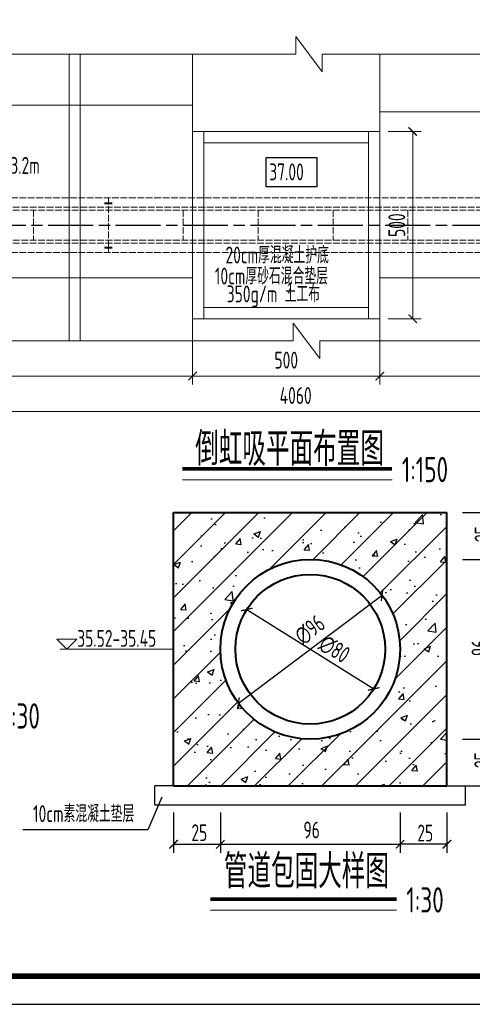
# Model space of a CAD drawing. Header units: millimetres. Extents: x 65530 to 130460, y -103607 to -18875.
# Tile 50 of 73: x 89227 to 90436, y -49551 to -46922. Entities that reach past the tile are written whole.
import ezdxf

# ---------------------------------------------------------------- set-up
doc = ezdxf.new("R2010")
doc.units = ezdxf.units.MM
doc.header["$LTSCALE"] = 0.5
doc.linetypes.add('ACAD_ISO02W100', pattern=[15, 12, -3])
doc.linetypes.add('ACAD_ISO08W100', pattern=[36, 24, -3, 6, -3])
for name, color, linetype, lineweight in [('图层1', 2, 'ACAD_ISO02W100', 18), ('填充', 4, 'Continuous', 25), ('标注线', 4, 'Continuous', 13), ('粗线', 1, 'Continuous', 40), ('细实线', 7, 'Continuous', 25)]:
    doc.layers.add(name, color=color, linetype=linetype, lineweight=lineweight)
doc.layers.add('图层2', color=3, linetype='ACAD_ISO08W100')
doc.styles.add('HzTxt', font='tssdeng.shx', dxfattribs={"width": 0.7, "bigfont": 'hztxt.shx'})
doc.dimstyles.new('1bi150', dxfattribs={"dimtxt": 45, "dimasz": 22.5, "dimexe": 22.5, "dimexo": 22.5, "dimgap": 20, "dimtad": 1, "dimdec": 0, "dimtxsty": 'HzTxt', "dimblk": 'ARCHTICK', "dimcen": 2.5, "dimclrd": 256, "dimclre": 256, "dimclrt": 256, "dimadec": 0, "dimazin": 0, "dimtfac": 1, "dimtdec": 0, "dimtmove": 2, "dimatfit": 2, "dimfxl": 0, "dimlwd": -1, "dimlwe": -1, "dimarcsym": 0})
doc.dimstyles.new('20', dxfattribs={"dimtxt": 45, "dimasz": 22.5, "dimexe": 22.5, "dimexo": 22.5, "dimtad": 1, "dimdec": 0, "dimlfac": 0.2, "dimtxsty": 'HzTxt', "dimblk": 'ARCHTICK', "dimcen": 2.5, "dimclrd": 256, "dimclre": 256, "dimclrt": 256, "dimadec": 0, "dimazin": 0, "dimtfac": 1, "dimtdec": 0, "dimtmove": 2, "dimatfit": 2, "dimfxl": 0, "dimlwd": -1, "dimlwe": -1, "dimarcsym": 0})

# ---------------------------------------------------------------- blocks, each defined once
blk = doc.blocks.new('_ArchTick')
at = {"color": 0, "linetype": 'ByBlock', "const_width": 0.15}
blk.add_lwpolyline([(-0.5, -0.5), (0.5, 0.5)], dxfattribs=at)
blk = doc.blocks.new('*D11')
at = {"layer": 'Defpoints', "color": 0}
for p in [(87934.2, -47805.9), (91994.4, -47806.1), (91994.4, -47967.8)]:
    blk.add_point(p, dxfattribs=at)
at = {"layer": '标注线'}
for p, q in [((87934.2, -47828.4), (87934.2, -47990.3)), ((91994.4, -47828.6), (91994.4, -47990.3)), ((87934.2, -47967.8), (91994.4, -47967.8))]:
    blk.add_line(p, q, dxfattribs=at)
at = {"layer": '标注线', "xscale": 22.5, "yscale": 22.5, "zscale": 22.5, "rotation": 180}
blk.add_blockref('_ArchTick', (87934.2, -47967.8), dxfattribs=at)
at = {"layer": '标注线', "xscale": 22.5, "yscale": 22.5, "zscale": 22.5}
blk.add_blockref('_ArchTick', (91994.4, -47967.8), dxfattribs=at)
at = {"layer": '标注线', "insert": (89964.3, -47925.3), "char_height": 45, "attachment_point": 5, "style": 'HzTxt'}
blk.add_mtext('4060', dxfattribs=at)
blk = doc.blocks.new('*D12')
at = {"layer": 'Defpoints', "color": 0}
for p in [(89689.2, -47743.6), (90189.2, -47743.6), (90189.2, -47873.3)]:
    blk.add_point(p, dxfattribs=at)
at = {"layer": '标注线'}
for p, q in [((89689.2, -47766.1), (89689.2, -47895.8)), ((90189.2, -47766.1), (90189.2, -47895.8)), ((89689.2, -47873.3), (90189.2, -47873.3))]:
    blk.add_line(p, q, dxfattribs=at)
at = {"layer": '标注线', "xscale": 22.5, "yscale": 22.5, "zscale": 22.5, "rotation": 180}
blk.add_blockref('_ArchTick', (89689.2, -47873.3), dxfattribs=at)
at = {"layer": '标注线', "xscale": 22.5, "yscale": 22.5, "zscale": 22.5}
blk.add_blockref('_ArchTick', (90189.2, -47873.3), dxfattribs=at)
at = {"layer": '标注线', "insert": (89939.2, -47830.8), "char_height": 45, "attachment_point": 5, "style": 'HzTxt'}
blk.add_mtext('500', dxfattribs=at)
blk = doc.blocks.new('*D51')
at = {"layer": 'Defpoints', "color": 0}
for p in [(90189.2, -47220.4), (90189.2, -47720.4), (90276.9, -47720.4)]:
    blk.add_point(p, dxfattribs=at)
at = {"layer": '标注线'}
for p, q in [((90211.7, -47220.4), (90299.4, -47220.4)), ((90276.9, -47220.4), (90276.9, -47720.4)), ((90211.7, -47720.4), (90299.4, -47720.4))]:
    blk.add_line(p, q, dxfattribs=at)
at = {"layer": '标注线', "xscale": 22.5, "yscale": 22.5, "zscale": 22.5}
for p, rotation in [((90276.9, -47220.4), 90), ((90276.9, -47720.4), 270)]:
    blk.add_blockref('_ArchTick', p, dxfattribs=dict(at, rotation=rotation))
at = {"layer": '标注线', "insert": (90234.4, -47470.4), "char_height": 45, "attachment_point": 5, "rotation": 90, "style": 'HzTxt'}
blk.add_mtext('500', dxfattribs=at)
blk = doc.blocks.new('*D14')
at = {"layer": 'Defpoints', "color": 0}
for p in [(90189.2, -47783.6), (91389.3, -47783.6), (91389.3, -47873.7)]:
    blk.add_point(p, dxfattribs=at)
at = {"layer": '标注线'}
for p, q in [((90189.2, -47806.1), (90189.2, -47896.2)), ((91389.3, -47806.1), (91389.3, -47896.2)), ((90189.2, -47873.7), (91389.3, -47873.7))]:
    blk.add_line(p, q, dxfattribs=at)
at = {"layer": '标注线', "xscale": 22.5, "yscale": 22.5, "zscale": 22.5, "rotation": 180}
blk.add_blockref('_ArchTick', (90189.2, -47873.7), dxfattribs=at)
at = {"layer": '标注线', "xscale": 22.5, "yscale": 22.5, "zscale": 22.5}
blk.add_blockref('_ArchTick', (91389.3, -47873.7), dxfattribs=at)
at = {"layer": '标注线', "insert": (90789.3, -47831.2), "char_height": 45, "attachment_point": 5, "style": 'HzTxt'}
blk.add_mtext('1200', dxfattribs=at)
blk = doc.blocks.new('*D15')
at = {"layer": 'Defpoints', "color": 0}
for p in [(88369.2, -47743.6), (89689.2, -47743.6), (89689.2, -47873.3)]:
    blk.add_point(p, dxfattribs=at)
at = {"layer": '标注线'}
for p, q in [((88369.2, -47766.1), (88369.2, -47895.8)), ((89689.2, -47766.1), (89689.2, -47895.8)), ((88369.2, -47873.3), (89689.2, -47873.3))]:
    blk.add_line(p, q, dxfattribs=at)
at = {"layer": '标注线', "xscale": 22.5, "yscale": 22.5, "zscale": 22.5, "rotation": 180}
blk.add_blockref('_ArchTick', (88369.2, -47873.3), dxfattribs=at)
at = {"layer": '标注线', "xscale": 22.5, "yscale": 22.5, "zscale": 22.5}
blk.add_blockref('_ArchTick', (89689.2, -47873.3), dxfattribs=at)
at = {"layer": '标注线', "insert": (89029.2, -47830.8), "char_height": 45, "attachment_point": 5, "style": 'HzTxt'}
blk.add_mtext('1320', dxfattribs=at)
blk = doc.blocks.new('*D146')
at = {"layer": 'Defpoints', "color": 0}
for p in [(89638.2, -49015.9), (89763.2, -49015.9), (89763.2, -49123.4)]:
    blk.add_point(p, dxfattribs=at)
at = {"layer": '细实线'}
for p, q in [((89638.2, -49038.4), (89638.2, -49145.9)), ((89763.2, -49038.4), (89763.2, -49145.9)), ((89638.2, -49123.4), (89763.2, -49123.4))]:
    blk.add_line(p, q, dxfattribs=at)
at = {"layer": '细实线', "xscale": 22.5, "yscale": 22.5, "zscale": 22.5, "rotation": 180}
blk.add_blockref('_ArchTick', (89638.2, -49123.4), dxfattribs=at)
at = {"layer": '细实线', "xscale": 22.5, "yscale": 22.5, "zscale": 22.5}
blk.add_blockref('_ArchTick', (89763.2, -49123.4), dxfattribs=at)
at = {"layer": '细实线', "insert": (89707, -49092.6), "char_height": 45, "attachment_point": 5, "style": 'HzTxt'}
blk.add_mtext('25', dxfattribs=at)
blk = doc.blocks.new('*D147')
at = {"layer": 'Defpoints', "color": 0}
for p in [(89763.2, -49015.9), (90243.2, -49015.9), (90243.2, -49123.4)]:
    blk.add_point(p, dxfattribs=at)
at = {"layer": '细实线'}
for p, q in [((89763.2, -49038.4), (89763.2, -49145.9)), ((90243.2, -49038.4), (90243.2, -49145.9)), ((89763.2, -49123.4), (90243.2, -49123.4))]:
    blk.add_line(p, q, dxfattribs=at)
at = {"layer": '细实线', "xscale": 22.5, "yscale": 22.5, "zscale": 22.5, "rotation": 180}
blk.add_blockref('_ArchTick', (89763.2, -49123.4), dxfattribs=at)
at = {"layer": '细实线', "xscale": 22.5, "yscale": 22.5, "zscale": 22.5}
blk.add_blockref('_ArchTick', (90243.2, -49123.4), dxfattribs=at)
at = {"layer": '细实线', "insert": (90007, -49085.1), "char_height": 45, "attachment_point": 5, "style": 'HzTxt'}
blk.add_mtext('96', dxfattribs=at)
blk = doc.blocks.new('*D148')
at = {"layer": 'Defpoints', "color": 0}
for p in [(90243.2, -49015.9), (90368.2, -49015.9), (90243.2, -49123.4)]:
    blk.add_point(p, dxfattribs=at)
at = {"layer": '细实线'}
for p, q in [((90243.2, -49038.4), (90243.2, -49145.9)), ((90368.2, -49038.4), (90368.2, -49145.9)), ((90368.2, -49123.4), (90243.2, -49123.4))]:
    blk.add_line(p, q, dxfattribs=at)
at = {"layer": '细实线', "xscale": 22.5, "yscale": 22.5, "zscale": 22.5, "rotation": 180}
blk.add_blockref('_ArchTick', (90243.2, -49123.4), dxfattribs=at)
at = {"layer": '细实线', "xscale": 22.5, "yscale": 22.5, "zscale": 22.5}
blk.add_blockref('_ArchTick', (90368.2, -49123.4), dxfattribs=at)
at = {"layer": '细实线', "insert": (90310.5, -49093.5), "char_height": 45, "attachment_point": 5, "style": 'HzTxt'}
blk.add_mtext('25', dxfattribs=at)
blk = doc.blocks.new('*D353')
at = {"layer": 'Defpoints', "color": 0}
for p in [(89833.6, -48496.7), (90172.8, -48708.7)]:
    blk.add_point(p, dxfattribs=at)
at = {"layer": '细实线'}
blk.add_line((89833.6, -48496.7), (90172.8, -48708.7), dxfattribs=at)
at = {"layer": '细实线', "xscale": 22.5, "yscale": 22.5, "zscale": 22.5}
for p, rotation in [((89833.6, -48496.7), 147.9927717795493), ((90172.8, -48708.7), 327.9927717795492)]:
    blk.add_blockref('_ArchTick', p, dxfattribs=dict(at, rotation=rotation))
at = {"layer": '细实线', "insert": (90067.8, -48602.6), "char_height": 45, "attachment_point": 5, "rotation": 327.9928, "style": 'HzTxt'}
blk.add_mtext('∅80', dxfattribs=at)
blk = doc.blocks.new('*D354')
at = {"layer": 'Defpoints', "color": 0}
for p in [(90195, -48458.4), (89811.4, -48747)]:
    blk.add_point(p, dxfattribs=at)
at = {"layer": '细实线'}
blk.add_line((89811.4, -48747), (90195, -48458.4), dxfattribs=at)
at = {"layer": '细实线', "xscale": 22.5, "yscale": 22.5, "zscale": 22.5}
for p, rotation in [((90195, -48458.4), 36.9502128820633), ((89811.4, -48747), 216.9502128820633)]:
    blk.add_blockref('_ArchTick', p, dxfattribs=dict(at, rotation=rotation))
at = {"layer": '细实线', "insert": (90002.4, -48551.1), "char_height": 45, "attachment_point": 5, "rotation": 36.9502, "style": 'HzTxt'}
blk.add_mtext('∅96', dxfattribs=at)
blk = doc.blocks.new('*D355')
at = {"layer": 'Defpoints', "color": 0}
for p in [(90387.3, -48842.7), (90494.8, -48842.7), (90387.3, -48967.7)]:
    blk.add_point(p, dxfattribs=at)
at = {"layer": '细实线'}
for p, q in [((90409.8, -48842.7), (90517.3, -48842.7)), ((90494.8, -48967.7), (90494.8, -48842.7)), ((90409.8, -48967.7), (90517.3, -48967.7))]:
    blk.add_line(p, q, dxfattribs=at)
at = {"layer": '细实线', "xscale": 22.5, "yscale": 22.5, "zscale": 22.5}
for p, rotation in [((90494.8, -48842.7), 90), ((90494.8, -48967.7), 270)]:
    blk.add_blockref('_ArchTick', p, dxfattribs=dict(at, rotation=rotation))
at = {"layer": '细实线', "insert": (90464, -48898.9), "char_height": 45, "attachment_point": 5, "rotation": 90, "style": 'HzTxt'}
blk.add_mtext('25', dxfattribs=at)
blk = doc.blocks.new('*D356')
at = {"layer": 'Defpoints', "color": 0}
for p in [(90387.3, -48362.7), (90494.8, -48362.7), (90387.3, -48842.7)]:
    blk.add_point(p, dxfattribs=at)
at = {"layer": '细实线'}
for p, q in [((90409.8, -48362.7), (90517.3, -48362.7)), ((90494.8, -48842.7), (90494.8, -48362.7)), ((90409.8, -48842.7), (90517.3, -48842.7))]:
    blk.add_line(p, q, dxfattribs=at)
at = {"layer": '细实线', "xscale": 22.5, "yscale": 22.5, "zscale": 22.5}
for p, rotation in [((90494.8, -48362.7), 90), ((90494.8, -48842.7), 270)]:
    blk.add_blockref('_ArchTick', p, dxfattribs=dict(at, rotation=rotation))
at = {"layer": '细实线', "insert": (90456.5, -48599), "char_height": 45, "attachment_point": 5, "rotation": 90, "style": 'HzTxt'}
blk.add_mtext('96', dxfattribs=at)
blk = doc.blocks.new('*D357')
at = {"layer": 'Defpoints', "color": 0}
for p in [(90387.3, -48237.7), (90387.3, -48362.7), (90494.8, -48362.7)]:
    blk.add_point(p, dxfattribs=at)
at = {"layer": '细实线'}
for p, q in [((90409.8, -48237.7), (90517.3, -48237.7)), ((90494.8, -48237.7), (90494.8, -48362.7)), ((90409.8, -48362.7), (90517.3, -48362.7))]:
    blk.add_line(p, q, dxfattribs=at)
at = {"layer": '细实线', "xscale": 22.5, "yscale": 22.5, "zscale": 22.5}
for p, rotation in [((90494.8, -48237.7), 90), ((90494.8, -48362.7), 270)]:
    blk.add_blockref('_ArchTick', p, dxfattribs=dict(at, rotation=rotation))
at = {"layer": '细实线', "insert": (90464.9, -48295.5), "char_height": 45, "attachment_point": 5, "rotation": 90, "style": 'HzTxt'}
blk.add_mtext('25', dxfattribs=at)

msp = doc.modelspace()

# ---------------------------------------------------------------- hatches: boundary and pattern name
at = {"layer": '填充'}
h = msp.add_hatch(dxfattribs=at)
h.set_pattern_fill('ANSI31', color=256, scale=20, style=0)
h.set_pattern_definition([(45, (-1924.017, 2937.59), (-44.90128, 44.90128), [])])
h.paths.add_polyline_path([(90368.24, -48237.72), (89638.24, -48237.72), (89638.24, -48967.72), (90368.24, -48967.72)])
h.paths.add_polyline_path([(89763.24, -48602.72, -1), (90243.24, -48602.72, -1)], flags=16)
h.paths.add_polyline_path([(90048.93, -48551), (90122.46, -48596.96), (90086.68, -48654.2), (90013.15, -48608.24)], flags=8)
h.paths.add_polyline_path([(89947.95, -48549.82), (90016.28, -48498.42), (90056.86, -48552.36), (89988.53, -48603.76)], flags=8)
at = {"layer": '细实线'}
h = msp.add_hatch(dxfattribs=at)
h.set_pattern_fill('AR-CONC', color=256, style=0)
h.set_pattern_definition([(50, (-1924.02, 2937.6), (182.18467, -15.93909), [19.05, -209.55]), (355, (-1924.02, 2937.6), (-35.24283, 191.05664), [15.24, -167.64]), (100.451, (-1908.83, 2936.26), (146.9425, 175.1167), [16.19, -178.09]), (46.1842, (-1924.02, 2988.4), (271.07904, -42.04233), [28.575, -314.325]), (96.6356, (-1901.43, 2984.9), (237.40423, 247.42556), [24.285, -267.135]), (351.184, (-1924.02, 2988.4), (237.4046, 247.4251), [22.86, -251.46]), (21, (-1898.62, 2975.7), (151.61488, -102.26552), [19.05, -209.55]), (326, (-1898.62, 2975.7), (61.80203, 184.18797), [15.24, -167.64]), (71.4514, (-1885.98, 2967.17), (213.4165, 81.92286), [16.19, -178.09]), (37.5, (-1924.017, 2937.59), (3.088603, 84.55504), [0, -165.608, 0, -170.18, 0, -168.275]), (7.5, (-1924.02, 2937.59), (66.81966, 100.180575), [0, -97.028, 0, -161.798, 0, -64.135]), (327.5, (-1980.66, 2937.59), (135.590595, -5.728744), [0, -63.5, 0, -198.12, 0, -262.89]), (317.5, (-2006.06, 2937.59), (148.12918, 25.42649), [0, -82.55, 0, -131.572, 0, -186.69])])
h.paths.add_polyline_path([(90368.24, -48967.72), (90368.24, -48237.72), (89638.24, -48237.72), (89638.24, -48967.72)])
h.paths.add_polyline_path([(89763.24, -48602.72, -1), (90243.24, -48602.72, -1)], flags=16)
h.paths.add_polyline_path([(90048.93, -48551), (90122.46, -48596.96), (90086.68, -48654.2), (90013.15, -48608.24)], flags=8)
h.paths.add_polyline_path([(89947.95, -48549.82), (90016.28, -48498.42), (90056.86, -48552.36), (89988.53, -48603.76)], flags=8)

# ---------------------------------------------------------------- linework, layer by layer
for p, q in [((89588.24, -49017.72), (89588.24, -48967.72)), ((90418.24, -49017.72), (90418.24, -48967.72)), ((89588.24, -49017.72), (90418.24, -49017.72))]:
    msp.add_line(p, q)
at = {"color": 0}
msp.add_lwpolyline([(86218.76, -49550.72), (92518.76, -49550.72), (92518.76, -45095.72), (86218.76, -45095.72)], close=True, dxfattribs=at)
at = {"color": 0, "const_width": 15}
msp.add_lwpolyline([(86593.76, -49475.72), (92443.76, -49475.72), (92443.76, -45170.72), (86593.76, -45170.72)], close=True, dxfattribs=at)
at = {"layer": '图层1', "ltscale": 3}
for p, q in [((88304.22, -47397.4), (91624.44, -47397.42)), ((89464.33, -47397.41), (89464.33, -47543.41)), ((88264.22, -47422.4), (91664.44, -47422.42)), ((88264.22, -47430.4), (91664.44, -47430.42)), ((89264.33, -47430.4), (89264.33, -47510.4)), ((89664.33, -47430.4), (89664.33, -47510.4)), ((89864.33, -47430.4), (89864.33, -47510.4)), ((90064.33, -47430.4), (90064.33, -47510.4)), ((90264.33, -47430.42), (90264.33, -47510.42)), ((88264.22, -47510.4), (91664.44, -47510.42)), ((88264.22, -47518.4), (91664.44, -47518.42)), ((88304.22, -47543.4), (91624.44, -47543.42))]:
    msp.add_line(p, q, dxfattribs=at)
at = {"layer": '图层2', "ltscale": 10}
msp.add_line((88223.54, -47470.4), (91710.58, -47470.4), dxfattribs=at)
at = {"layer": '标注线'}
for p, q in [((89964.39, -47013.84), (89964.39, -46966.38)), ((89964.39, -46966.38), (90035.17, -47061.3)), ((88317.84, -47013.84), (89964.39, -47013.84)), ((89359.22, -47013.84), (89359.22, -47779.21)), ((89389.22, -47013.84), (89389.22, -47779.21)), ((89689.22, -47013.84), (89689.22, -47779.21)), ((90035.17, -47013.84), (91501.03, -47013.84)), ((90035.17, -47061.3), (90035.17, -47013.84)), ((90189.22, -47013.84), (90189.22, -47779.21)), ((88369.22, -47149.89), (89689.22, -47149.89)), ((91389.22, -47168.17), (90189.22, -47168.17)), ((89689.22, -47220.4), (90189.22, -47220.4)), ((89719.22, -47220.4), (89719.22, -47720.4)), ((90159.22, -47220.4), (90159.22, -47720.4)), ((89719.22, -47250.4), (90159.22, -47250.4)), ((88369.22, -47610.79), (89689.22, -47610.79)), ((91389.22, -47611.11), (90189.22, -47611.11)), ((89719.22, -47690.4), (90159.22, -47690.4)), ((89689.22, -47720.4), (90189.22, -47720.4)), ((89957.81, -47779.21), (89957.81, -47731.75)), ((89957.81, -47731.75), (90028.59, -47826.67)), ((88297.72, -47779.21), (89957.81, -47779.21)), ((90028.59, -47779.21), (91461.23, -47779.21)), ((90028.59, -47826.67), (90028.59, -47779.21)), ((89662.01, -48150.71), (90221.83, -48150.71)), ((89638.24, -48602.72), (89335.35, -48602.72)), ((89736.83, -49299.68), (90233.91, -49299.68))]:
    msp.add_line(p, q, dxfattribs=at)
at = {"layer": '标注线', "const_width": 10}
for points in [[(89662.01, -48121), (90221.83, -48121)], [(89736.83, -49269.98), (90233.91, -49269.98)]]:
    msp.add_lwpolyline(points, dxfattribs=at)
at = {"layer": '标注线'}
msp.add_lwpolyline([(89353.3, -48602.72), (89380.24, -48575.78), (89326.37, -48575.78)], close=True, dxfattribs=at)
at = {"layer": '粗线'}
for p, q in [((89454.24, -47411.71), (89474.7, -47411.71)), ((89453.98, -47530.11), (89474.44, -47530.19)), ((89638.24, -48967.72), (89638.24, -48237.72)), ((89638.24, -48237.72), (90368.24, -48237.72)), ((90368.24, -48967.72), (90368.24, -48237.72)), ((89638.24, -48967.72), (90368.24, -48967.72))]:
    msp.add_line(p, q, dxfattribs=at)
for radius in [240, 200]:
    msp.add_circle((90003.24, -48602.72), radius, dxfattribs=at)
at = {"layer": '细实线'}
for p, q in [((89638.24, -48967.72), (89588.24, -48967.72)), ((90368.24, -48967.72), (90418.24, -48967.72)), ((89606.98, -48997.29), (89569.64, -49085.2)), ((89569.64, -49085.2), (89236.05, -49085.2))]:
    msp.add_line(p, q, dxfattribs=at)
msp.add_lwpolyline([(89885.14, -47290.17), (90020.65, -47290.17), (90020.65, -47367.95), (89885.14, -47367.95)], close=True, dxfattribs=at)

# ---------------------------------------------------------------- texts
at = {"layer": '标注线', "style": 'HzTxt', "width": 0.7}
for s, height, p in [('d800 i=0.002  L=33.2m', 45, (88874.6, -47333.46)), ('37.00', 45, (89893.79, -47350.67)), ('20cm厚混凝土护底', 45, (89776.89, -47572.61)), ('10cm厚砂石混合垫层', 45, (89748.38, -47628.79)), ('350g/m 土工布', 45, (89780.21, -47676.54)), ('2', 25, (89942.03, -47652.69)), ('倒虹吸平面布置图', 90, (89695.99, -48112.91)), ('1:150', 67.5, (90247.93, -48156.78)), ('35.52-35.45', 45, (89380.91, -48596.23)), ('1:30', 67.5, (89181.46, -48814.59)), ('10cm素混凝土垫层', 45, (89262.78, -49064.29)), ('管道包固大样图', 90, (89772.55, -49240.95)), ('1:30', 67.5, (90260.01, -49305.76))]:
    msp.add_text(s, height=height, dxfattribs=at).set_placement(p)

# ---------------------------------------------------------------- dimensions: what is measured, and where the dimension line sits
at = {"layer": '标注线'}
dim = msp.add_linear_dim(base=(90276.87, -47720.4), p1=(90189.22, -47220.4), p2=(90189.22, -47720.4), angle=90, dimstyle='1bi150', dxfattribs=at)
dim.commit()
dim.dimension.update_dxf_attribs({"geometry": '*D51', "text_midpoint": (90234.37, -47470.4)})
for p1, p2, distance, picture, middle in [((88369.22, -47743.55), (89689.22, -47743.55), -129.78, '*D15', (89029.22, -47830.83)), ((89689.22, -47743.55), (90189.22, -47743.55), -129.78, '*D12', (89939.22, -47830.83)), ((90189.22, -47783.62), (91389.32, -47783.62), -90.07, '*D14', (90789.27, -47831.18))]:
    dim = msp.add_aligned_dim(p1=p1, p2=p2, distance=distance, dimstyle='1bi150', dxfattribs=at)
    dim.commit()
    dim.dimension.update_dxf_attribs({"geometry": picture, "text_midpoint": middle})
dim = msp.add_linear_dim(base=(91994.44, -47967.81), p1=(87934.22, -47805.94), p2=(91994.44, -47806.14), dimstyle='1bi150', dxfattribs=at)
dim.commit()
dim.dimension.update_dxf_attribs({"geometry": '*D11', "text_midpoint": (89964.33, -47925.31)})
at = {"layer": '细实线'}
for base, p1, p2, angle, picture, middle in [((90494.76, -48362.72), (90387.32, -48237.72), (90387.32, -48362.72), 270, '*D357', (90464.85, -48295.46)), ((90494.76, -48362.72), (90387.32, -48842.72), (90387.32, -48362.72), 90, '*D356', (90456.53, -48598.96)), ((90494.76, -48842.72), (90387.32, -48967.72), (90387.32, -48842.72), 90, '*D355', (90464.02, -48898.91)), ((90243.24, -49123.36), (90368.24, -49015.93), (90243.24, -49015.93), 180, '*D148', (90310.49, -49093.46))]:
    dim = msp.add_linear_dim(base=base, p1=p1, p2=p2, angle=angle, dimstyle='20', dxfattribs=at)
    dim.commit()
    dim.dimension.update_dxf_attribs({"geometry": picture, "text_midpoint": middle, "dimtype": 160})
for p1, p2, picture, middle in [((89811.44, -48746.99), (90195.03, -48458.45), '*D354', (90002.4, -48551.09)), ((89833.64, -48496.71), (90172.83, -48708.72), '*D353', (90067.8, -48602.6))]:
    dim = msp.add_diameter_dim_2p(p1=p1, p2=p2, dimstyle='20', dxfattribs=at)
    dim.commit()
    dim.dimension.update_dxf_attribs({"geometry": picture, "text_midpoint": middle, "dimtype": 163})
for base, p1, p2, picture, middle in [((89763.24, -49123.36), (89638.24, -49015.93), (89763.24, -49015.93), '*D146', (89707.04, -49092.63)), ((90243.24, -49123.36), (89763.24, -49015.93), (90243.24, -49015.93), '*D147', (90006.99, -49085.13))]:
    dim = msp.add_linear_dim(base=base, p1=p1, p2=p2, dimstyle='20', dxfattribs=at)
    dim.commit()
    dim.dimension.update_dxf_attribs({"geometry": picture, "text_midpoint": middle, "dimtype": 160})

doc.saveas('drawing.dxf')
